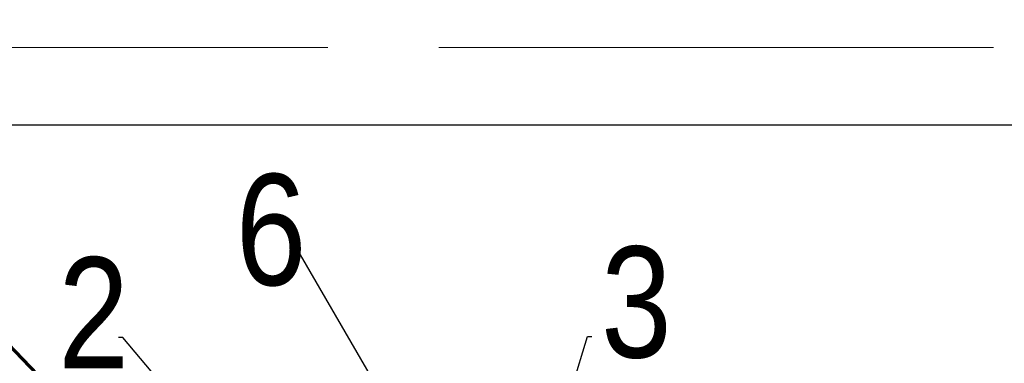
# Model space of a CAD drawing. Extents: x 34439 to 126910, y -74890 to 17912.
# Tile 57 of 256: x 95456 to 96343, y -56446 to -56136. Entities that reach past the tile are written whole.
import ezdxf

# ---------------------------------------------------------------- set-up
doc = ezdxf.new("R2010")
doc.units = 0
doc.header["$MEASUREMENT"] = 0
doc.linetypes.add('Przekrojowa', pattern=[600, 500, -100])
doc.layers.add('_konstrukcja', color=96, linetype='Continuous', lineweight=20)
doc.layers.add('WYMIARY-I-OPISY', color=3, linetype='Continuous', lineweight=9)
doc.styles.get("Standard").update_dxf_attribs({"font": 'ARIALN.TTF'})
doc.dimstyles.new('zewn', dxfattribs={"dimtxt": 10, "dimasz": 7, "dimexe": 1.25, "dimexo": 10, "dimgap": 3, "dimtad": 1, "dimdec": 0, "dimtxsty": 'Standard', "dimblk": 'ARCHTICK', "dimcen": 10, "dimadec": 0, "dimazin": 0, "dimtfac": 1, "dimtdec": 0, "dimtmove": 0, "dimatfit": 3, "dimfxl": 1, "dimarcsym": 0})

# ---------------------------------------------------------------- blocks, each defined once
blk = doc.blocks.new('_ArchTick')
at = {"color": 0, "linetype": 'ByBlock', "const_width": 0.15}
blk.add_lwpolyline([(-0.5, -0.5), (0.5, 0.5)], dxfattribs=at)

msp = doc.modelspace()

# ---------------------------------------------------------------- linework, layer by layer
at = {"color": 62, "linetype": 'Przekrojowa', "lineweight": 18}
msp.add_line((96933.83, -56161.2), (94833.83, -56161.2), dxfattribs=at)
at = {"linetype": 'Continuous'}
msp.add_line((96863.83, -56231.2), (95033.83, -56231.2), dxfattribs=at)
at = {"layer": '_konstrukcja', "lineweight": 70, "ltscale": 50}
msp.add_line((103631.88, -64931.82), (84783.73, -45352.49), dxfattribs=at)

# ---------------------------------------------------------------- texts
at = {"layer": 'WYMIARY-I-OPISY', "char_height": 100}
for s, insert, attachment_point in [('6', (95714.62, -56325.84), 6), ('3', (95980.05, -56391.04), 4), ('2', (95554.68, -56400.07), 6)]:
    msp.add_mtext(s, dxfattribs=dict(at, insert=insert, attachment_point=attachment_point))

# ---------------------------------------------------------------- leaders
at = {"layer": 'WYMIARY-I-OPISY', "annotation_type": 0, "has_hookline": 1}
for points, hookline_direction, text_width in [([(95802.15, -56507.5), (95709.1, -56347.98), (95705.1, -56347.98)], 1, 54.16), ([(95778.36, -56693.65), (95549.16, -56422.2), (95545.16, -56422.2)], 1, 54.43), ([(95883.98, -56697.5), (95967.71, -56421.48), (95971.71, -56421.48)], 0, 53.68)]:
    msp.add_leader(points, dimstyle='zewn', override={"dimasz": 4, "dimtad": 0, "dimldrblk": 'DotSmall'}, dxfattribs=dict(at, hookline_direction=hookline_direction, text_width=text_width))

doc.saveas('drawing.dxf')
